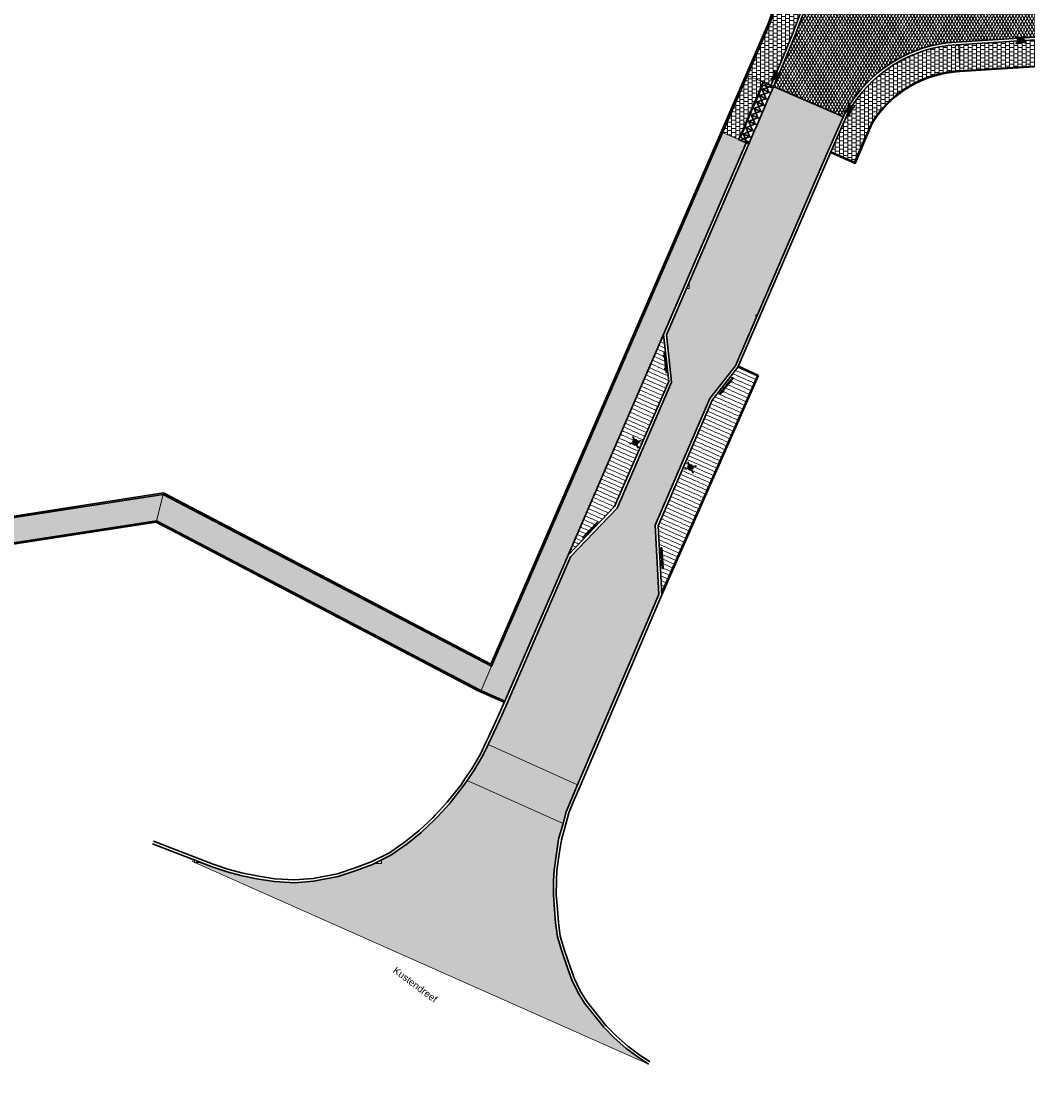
# Model space of a CAD drawing. Header units: metres. Extents: x -1 to 162893, y -2 to 502950.
# Tile 2 of 107: x 162332 to 162404, y 502574 to 502652. Entities that reach past the tile are written whole.
import ezdxf

# ---------------------------------------------------------------- set-up
doc = ezdxf.new("R2010")
doc.units = ezdxf.units.M
for name, color, linetype, lineweight in [('V-BH-RI-GWA_KOLK-S', 30, 'Continuous', 40), ('V-BH-VH-KANTOPSLUITING_OPSLUITBAND_60X200-G', 150, 'Continuous', 30), ('V-BH-VH-KANTOPSLUITING_TROTTOIRBAND_180 200-G', 6, 'Continuous', 30), ('V-BH-VH-KANTOPSLUITING_VOORKANTBAND-G', 2, 'Continuous', 30), ('V-BH-VH-MATERIAALGRENS-G', 7, 'Continuous', 30), ('V-WE-IE-MEUBILAIR_WEGMEUBILAIR_PAAL-S', 7, 'Continuous', 30), ('V-WE-IE-MEUBILAIR_WEGMEUBILAIR_SCHRIKHEK-S', 7, 'Continuous', 30), ('V-WE-VH-GESLOTENVERHARDING_ASFALT-A-200', 12, 'Continuous', 18), ('V-WE-VH-OPENVERHARDING_BETONSTRAATSTEEN-A-200', 92, 'Continuous', 18), ('V-WE-VH-OPENVERHARDING_TEGEL-A', 92, 'Continuous', 18), ('V01-WE-VH-OPENVERHARDING_TEGEL-A', 92, 'Continuous', 18), ('X-XX-AL-LEGENDA-G', 7, 'Continuous', 0)]:
    doc.layers.add(name, color=color, linetype=linetype, lineweight=lineweight)
for name, color, linetype, lineweight, true_color in [('V-WE-VH-KANTOPSLUITING_ELEMENT_INRIT-S', 252, 'Continuous', 30, 0x696969), ('V-WE-VH-VERHARDING_ASFALT-A', 252, 'Continuous', 13, 0x696969), ('V-WE-VH-VERHARDING_TEGEL_300x300x45_GRIJS-A', 253, 'Continuous', 13, 0x828282), ('V-WE-VH-VERHARDING_TEGEL_300x300x60_GRIJS-A', 15, 'Continuous', 13, 0x815656)]:
    doc.layers.add(name, color=color, linetype=linetype, lineweight=lineweight, true_color=true_color)
doc.layers.add('X01-XX-AL-HULPLIJN 01-G', color=1, linetype='Continuous', lineweight=18, true_color=0xff0000, plot=False)
doc.styles.add('StyleArial', font='arial.ttf')
pattern_1 = [(0, (0, 0), (0.3, 0.15), [0.3, -0.3]), (90, (0, 0), (-0.3, 2e-17), [])]

# ---------------------------------------------------------------- blocks, each defined once
blk = doc.blocks.new('V-SRI-KOLK_TROTTOIR-SO47')
at = {"layer": 'V-BH-RI-GWA_KOLK-S', "linetype": 'Continuous'}
blk.add_hatch(color=256, dxfattribs=at).paths.add_polyline_path([(-0.215, -0.164), (0.234, -0.135), (0.215, 0.164)])
at = {"layer": 'V-BH-RI-GWA_KOLK-S', "ltscale": 0.02}
for p, q in [((0.39, -0.225), (-0.39, 0.225)), ((-0.358, -0.274), (0.358, 0.274))]:
    blk.add_line(p, q, dxfattribs=at)
at = {"layer": 'V-BH-RI-GWA_KOLK-S', "ltscale": 0.2}
blk.add_line((0.215, 0.164), (-0.215, -0.164), dxfattribs=at)
at = {"layer": 'V-BH-RI-GWA_KOLK-S', "ltscale": 0.2, "flags": 128}
blk.add_lwpolyline([(0.215, 0.164), (-0.234, 0.135), (-0.215, -0.164), (0.234, -0.135), (0.215, 0.164)], dxfattribs=at)
blk = doc.blocks.new('V-SRI-KOLK_TROTTOIR-SO104')
at = {"layer": 'V-BH-RI-GWA_KOLK-S', "linetype": 'Continuous'}
blk.add_hatch(color=256, dxfattribs=at).paths.add_polyline_path([(0.012, -0.27), (0.245, 0.115), (-0.012, 0.27)])
at = {"layer": 'V-BH-RI-GWA_KOLK-S', "ltscale": 0.02}
for p, q in [((0.408, 0.192), (-0.408, -0.192)), ((0.02, -0.45), (-0.02, 0.45))]:
    blk.add_line(p, q, dxfattribs=at)
at = {"layer": 'V-BH-RI-GWA_KOLK-S', "ltscale": 0.2}
blk.add_line((-0.012, 0.27), (0.012, -0.27), dxfattribs=at)
at = {"layer": 'V-BH-RI-GWA_KOLK-S', "ltscale": 0.2, "flags": 128}
blk.add_lwpolyline([(-0.012, 0.27), (-0.245, -0.115), (0.012, -0.27), (0.245, 0.115), (-0.012, 0.27)], dxfattribs=at)
blk = doc.blocks.new('V-SVH-INRITELEMENT_180 200_180X800X500_LINKS5')
at = {"layer": 'V-WE-VH-KANTOPSLUITING_ELEMENT_INRIT-S'}
for p, q in [((-0.735, 0.316), (-0.537, 0.776)), ((0, 0), (-0.735, 0.316)), ((-0.623, 0.247), (0.086, 0.529)), ((-0.61, 0.48), (-0.491, 0.756)), ((0.037, 0.087), (-0.61, 0.48)), ((0.198, 0.459), (-0.537, 0.776)), ((-0.41, 0.743), (-0.127, 0.033)), ((0, 0), (0.198, 0.459))]:
    blk.add_line(p, q, dxfattribs=at)
blk = doc.blocks.new('V-SVH-INRITELEMENT_180 200_180X800X500_MIDDEN47')
at = {"layer": 'V-WE-VH-KANTOPSLUITING_ELEMENT_INRIT-S'}
for p, q in [((-0.735, 0.316), (-0.537, 0.776)), ((0, 0), (-0.735, 0.316)), ((-0.689, 0.297), (-0.491, 0.756)), ((-0.623, 0.247), (0.086, 0.529)), ((0.198, 0.459), (-0.537, 0.776)), ((-0.41, 0.743), (-0.127, 0.033)), ((0, 0), (0.198, 0.459))]:
    blk.add_line(p, q, dxfattribs=at)
blk = doc.blocks.new('V-SVH-INRITELEMENT_180 200_180X800X500_MIDDEN48')
at = {"layer": 'V-WE-VH-KANTOPSLUITING_ELEMENT_INRIT-S'}
for p, q in [((-0.735, 0.316), (-0.537, 0.776)), ((0, 0), (-0.735, 0.316)), ((-0.689, 0.297), (-0.491, 0.756)), ((-0.623, 0.247), (0.086, 0.529)), ((0.198, 0.459), (-0.537, 0.776)), ((-0.41, 0.743), (-0.127, 0.033)), ((0, 0), (0.198, 0.459))]:
    blk.add_line(p, q, dxfattribs=at)
blk = doc.blocks.new('V-SVH-INRITELEMENT_180 200_180X800X500_MIDDEN49')
at = {"layer": 'V-WE-VH-KANTOPSLUITING_ELEMENT_INRIT-S'}
for p, q in [((-0.735, 0.316), (-0.537, 0.776)), ((0, 0), (-0.735, 0.316)), ((-0.689, 0.297), (-0.491, 0.756)), ((-0.623, 0.247), (0.086, 0.529)), ((0.198, 0.459), (-0.537, 0.776)), ((-0.41, 0.743), (-0.127, 0.033)), ((0, 0), (0.198, 0.459))]:
    blk.add_line(p, q, dxfattribs=at)
blk = doc.blocks.new('V-SVH-INRITELEMENT_180 200_180X800X500_MIDDEN50')
at = {"layer": 'V-WE-VH-KANTOPSLUITING_ELEMENT_INRIT-S'}
for p, q in [((-0.735, 0.316), (-0.537, 0.776)), ((0, 0), (-0.735, 0.316)), ((-0.689, 0.297), (-0.491, 0.756)), ((-0.623, 0.247), (0.086, 0.529)), ((0.198, 0.459), (-0.537, 0.776)), ((-0.41, 0.743), (-0.127, 0.033)), ((0, 0), (0.198, 0.459))]:
    blk.add_line(p, q, dxfattribs=at)
blk = doc.blocks.new('V-SVH-INRITELEMENT_180 200_180X800X500_MIDDEN51')
at = {"layer": 'V-WE-VH-KANTOPSLUITING_ELEMENT_INRIT-S'}
for p, q in [((-0.735, 0.316), (-0.537, 0.776)), ((0, 0), (-0.735, 0.316)), ((-0.689, 0.297), (-0.491, 0.756)), ((-0.623, 0.247), (0.086, 0.529)), ((0.198, 0.459), (-0.537, 0.776)), ((-0.41, 0.743), (-0.127, 0.033)), ((0, 0), (0.198, 0.459))]:
    blk.add_line(p, q, dxfattribs=at)
blk = doc.blocks.new('V-SVH-INRITELEMENT_180 200_180X800X500_MIDDEN52')
at = {"layer": 'V-WE-VH-KANTOPSLUITING_ELEMENT_INRIT-S'}
for p, q in [((-0.735, 0.316), (-0.537, 0.776)), ((0, 0), (-0.735, 0.316)), ((-0.689, 0.297), (-0.491, 0.756)), ((-0.623, 0.247), (0.086, 0.529)), ((0.198, 0.459), (-0.537, 0.776)), ((-0.41, 0.743), (-0.127, 0.033)), ((0, 0), (0.198, 0.459))]:
    blk.add_line(p, q, dxfattribs=at)
blk = doc.blocks.new('V-SVH-INRITELEMENT_180 200_180X800X500_MIDDEN53')
at = {"layer": 'V-WE-VH-KANTOPSLUITING_ELEMENT_INRIT-S'}
for p, q in [((-0.735, 0.316), (-0.537, 0.776)), ((0, 0), (-0.735, 0.316)), ((-0.689, 0.297), (-0.491, 0.756)), ((-0.623, 0.247), (0.086, 0.529)), ((0.198, 0.459), (-0.537, 0.776)), ((-0.41, 0.743), (-0.127, 0.033)), ((0, 0), (0.198, 0.459))]:
    blk.add_line(p, q, dxfattribs=at)
blk = doc.blocks.new('V-SVH-INRITELEMENT_180 200_180X800X500_RECHTS5')
at = {"layer": 'V-WE-VH-KANTOPSLUITING_ELEMENT_INRIT-S'}
for p, q in [((-0.735, 0.316), (-0.537, 0.776)), ((0, 0), (-0.735, 0.316)), ((-0.689, 0.297), (-0.57, 0.572)), ((-0.623, 0.247), (0.086, 0.529)), ((-0.57, 0.572), (0.16, 0.372)), ((0.198, 0.459), (-0.537, 0.776)), ((-0.41, 0.743), (-0.127, 0.033)), ((0, 0), (0.198, 0.459))]:
    blk.add_line(p, q, dxfattribs=at)
blk = doc.blocks.new('V-SRI-KOLK_TROTTOIR-SO105')
at = {"layer": 'V-BH-RI-GWA_KOLK-S', "linetype": 'Continuous'}
blk.add_hatch(color=256, dxfattribs=at).paths.add_polyline_path([(0.049, -0.266), (0.227, 0.147), (-0.049, 0.266)])
at = {"layer": 'V-BH-RI-GWA_KOLK-S', "ltscale": 0.02}
for p, q in [((0.378, 0.245), (-0.378, -0.245)), ((0.081, -0.443), (-0.081, 0.443))]:
    blk.add_line(p, q, dxfattribs=at)
at = {"layer": 'V-BH-RI-GWA_KOLK-S', "ltscale": 0.2}
blk.add_line((-0.049, 0.266), (0.049, -0.266), dxfattribs=at)
at = {"layer": 'V-BH-RI-GWA_KOLK-S', "ltscale": 0.2, "flags": 128}
blk.add_lwpolyline([(-0.049, 0.266), (-0.227, -0.147), (0.049, -0.266), (0.227, 0.147), (-0.049, 0.266)], dxfattribs=at)
blk = doc.blocks.new('SIE-WEG_SCHRIKHEK-SO')
at = {"layer": 'V-WE-IE-MEUBILAIR_WEGMEUBILAIR_SCHRIKHEK-S', "linetype": 'Continuous'}
for points in [[(-0.059, 0.559), (-0.109, 0.554), (-0.089, 0.368), (-0.039, 0.373)], [(-0.069, 0.181), (-0.05, -0.005), (0, 0), (-0.02, 0.186)], [(0.02, -0.186), (-0.03, -0.192), (-0.01, -0.378), (0.039, -0.373)], [(0.059, -0.559), (0.009, -0.565), (0.029, -0.751), (0.079, -0.746)]]:
    blk.add_hatch(color=256, dxfattribs=at).paths.add_polyline_path(points)
at = {"layer": 'V-WE-IE-MEUBILAIR_WEGMEUBILAIR_SCHRIKHEK-S', "ltscale": 0.5}
for p, q in [((-0.109, 0.554), (-0.059, 0.559)), ((-0.089, 0.368), (-0.039, 0.373)), ((-0.069, 0.181), (-0.02, 0.186)), ((-0.05, -0.005), (0, 0)), ((0.02, -0.186), (-0.03, -0.192)), ((0.039, -0.373), (-0.01, -0.378)), ((0.059, -0.559), (0.009, -0.565))]:
    blk.add_line(p, q, dxfattribs=at)
at = {"layer": 'V-WE-IE-MEUBILAIR_WEGMEUBILAIR_SCHRIKHEK-S', "ltscale": 0.5, "flags": 128}
for points in [[(-0.095, 0.424), (-0.169, 0.416), (-0.177, 0.49), (-0.103, 0.498), (-0.095, 0.424)], [(0.029, -0.751), (-0.128, 0.741), (-0.079, 0.746), (0.079, -0.746), (0.029, -0.751)], [(0.003, -0.509), (-0.071, -0.517), (-0.079, -0.442), (-0.005, -0.434), (0.003, -0.509)]]:
    blk.add_lwpolyline(points, dxfattribs=at)
blk = doc.blocks.new('SIE-WEG_SCHRIKHEK-SO1')
at = {"layer": 'V-WE-IE-MEUBILAIR_WEGMEUBILAIR_SCHRIKHEK-S', "linetype": 'Continuous'}
for points in [[(-0.079, -0.177), (0.039, -0.031), (0, 0), (-0.118, -0.146)], [(0.118, 0.146), (0.157, 0.114), (0.275, 0.26), (0.236, 0.291)], [(0.354, 0.437), (0.393, 0.405), (0.511, 0.551), (0.472, 0.583)], [(-0.354, -0.437), (-0.315, -0.468), (-0.197, -0.323), (-0.236, -0.291)]]:
    blk.add_hatch(color=256, dxfattribs=at).paths.add_polyline_path(points)
at = {"layer": 'V-WE-IE-MEUBILAIR_WEGMEUBILAIR_SCHRIKHEK-S', "ltscale": 0.5}
for p, q in [((0.039, -0.031), (0, 0)), ((0.118, 0.146), (0.157, 0.114)), ((0.236, 0.291), (0.275, 0.26)), ((0.354, 0.437), (0.393, 0.405)), ((-0.315, -0.468), (-0.354, -0.437)), ((-0.197, -0.323), (-0.236, -0.291)), ((-0.079, -0.177), (-0.118, -0.146))]:
    blk.add_line(p, q, dxfattribs=at)
at = {"layer": 'V-WE-IE-MEUBILAIR_WEGMEUBILAIR_SCHRIKHEK-S', "ltscale": 0.5, "flags": 128}
for points in [[(0.511, 0.551), (-0.434, -0.614), (-0.472, -0.583), (0.472, 0.583), (0.511, 0.551)], [(0.358, 0.362), (0.416, 0.315), (0.369, 0.256), (0.31, 0.303), (0.358, 0.362)], [(-0.233, -0.366), (-0.175, -0.414), (-0.222, -0.472), (-0.28, -0.425), (-0.233, -0.366)]]:
    blk.add_lwpolyline(points, dxfattribs=at)
blk = doc.blocks.new('SIE-WEG_SCHRIKHEK-SO2')
at = {"layer": 'V-WE-IE-MEUBILAIR_WEGMEUBILAIR_SCHRIKHEK-S', "linetype": 'Continuous'}
for points in [[(-0.041, 0.561), (-0.091, 0.557), (-0.077, 0.37), (-0.027, 0.374)], [(-0.064, 0.183), (-0.05, -0.004), (0, 0), (-0.014, 0.187)], [(0.014, -0.187), (-0.036, -0.191), (-0.022, -0.378), (0.027, -0.374)], [(0.041, -0.561), (-0.009, -0.565), (0.005, -0.752), (0.055, -0.748)]]:
    blk.add_hatch(color=256, dxfattribs=at).paths.add_polyline_path(points)
at = {"layer": 'V-WE-IE-MEUBILAIR_WEGMEUBILAIR_SCHRIKHEK-S', "ltscale": 0.5}
for p, q in [((-0.091, 0.557), (-0.041, 0.561)), ((-0.077, 0.37), (-0.027, 0.374)), ((-0.064, 0.183), (-0.014, 0.187)), ((-0.05, -0.004), (0, 0)), ((0.014, -0.187), (-0.036, -0.191)), ((0.027, -0.374), (-0.022, -0.378)), ((0.041, -0.561), (-0.009, -0.565))]:
    blk.add_line(p, q, dxfattribs=at)
at = {"layer": 'V-WE-IE-MEUBILAIR_WEGMEUBILAIR_SCHRIKHEK-S', "ltscale": 0.5, "flags": 128}
for points in [[(-0.081, 0.426), (-0.156, 0.421), (-0.162, 0.496), (-0.087, 0.501), (-0.081, 0.426)], [(0.005, -0.752), (-0.105, 0.744), (-0.055, 0.748), (0.055, -0.748), (0.005, -0.752)], [(-0.013, -0.509), (-0.088, -0.514), (-0.093, -0.439), (-0.018, -0.434), (-0.013, -0.509)]]:
    blk.add_lwpolyline(points, dxfattribs=at)
blk = doc.blocks.new('SIE-WEG_SCHRIKHEK-SO3')
at = {"layer": 'V-WE-IE-MEUBILAIR_WEGMEUBILAIR_SCHRIKHEK-S', "linetype": 'Continuous'}
for points in [[(-0.093, -0.17), (0.036, -0.035), (0, 0), (-0.129, -0.136)], [(0.129, 0.136), (0.166, 0.101), (0.295, 0.237), (0.259, 0.271)], [(0.388, 0.407), (0.425, 0.372), (0.554, 0.508), (0.518, 0.542)], [(-0.388, -0.407), (-0.352, -0.441), (-0.223, -0.306), (-0.259, -0.271)]]:
    blk.add_hatch(color=256, dxfattribs=at).paths.add_polyline_path(points)
at = {"layer": 'V-WE-IE-MEUBILAIR_WEGMEUBILAIR_SCHRIKHEK-S', "ltscale": 0.5}
for p, q in [((0.036, -0.035), (0, 0)), ((0.129, 0.136), (0.166, 0.101)), ((0.259, 0.271), (0.295, 0.237)), ((0.388, 0.407), (0.425, 0.372)), ((-0.352, -0.441), (-0.388, -0.407)), ((-0.223, -0.306), (-0.259, -0.271)), ((-0.093, -0.17), (-0.129, -0.136))]:
    blk.add_line(p, q, dxfattribs=at)
at = {"layer": 'V-WE-IE-MEUBILAIR_WEGMEUBILAIR_SCHRIKHEK-S', "ltscale": 0.5, "flags": 128}
for points in [[(0.554, 0.508), (-0.482, -0.577), (-0.518, -0.542), (0.518, 0.542), (0.554, 0.508)], [(0.386, 0.332), (0.44, 0.28), (0.388, 0.226), (0.334, 0.277), (0.386, 0.332)], [(-0.262, -0.346), (-0.207, -0.398), (-0.259, -0.452), (-0.313, -0.401), (-0.262, -0.346)]]:
    blk.add_lwpolyline(points, dxfattribs=at)
blk = doc.blocks.new('V-SIE-WEG_PAAL_ALGEMEEN_TYPE_02-SO1')
at = {"layer": 'V-WE-IE-MEUBILAIR_WEGMEUBILAIR_PAAL-S', "linetype": 'Continuous'}
h = blk.add_hatch(color=256, dxfattribs=at)
edge = h.paths.add_edge_path()
edge.add_line((-0.078, -0.171), (-0.078, -0.171))
edge.add_line((-0.078, -0.171), (0, 0))
edge.add_line((0, 0), (-0.171, 0.078))
edge.add_line((-0.171, 0.078), (-0.171, 0.078))
edge.add_arc((0, 0), 0.188, 155.42259, 245.42259)
edge = h.paths.add_edge_path()
edge.add_line((0.171, -0.078), (0.171, -0.078))
edge.add_arc((0, 0), 0.187, -24.57741, 65.42259)
edge.add_line((0.078, 0.171), (0.078, 0.171))
edge.add_line((0.078, 0.171), (0, 0))
edge.add_line((0, 0), (0.171, -0.078))
h = blk.add_hatch(color=256, dxfattribs=at)
edge = h.paths.add_edge_path()
edge.add_line((-0.078, -0.171), (-0.078, -0.171))
edge.add_line((-0.078, -0.171), (0, 0))
edge.add_line((0, 0), (-0.171, 0.078))
edge.add_line((-0.171, 0.078), (-0.171, 0.078))
edge.add_arc((0, 0), 0.188, 155.42259, 245.42259)
h = blk.add_hatch(color=256, dxfattribs=at)
edge = h.paths.add_edge_path()
edge.add_line((0.171, -0.078), (0.171, -0.078))
edge.add_arc((0, 0), 0.187, -24.57741, 65.42259)
edge.add_line((0.078, 0.171), (0.078, 0.171))
edge.add_line((0.078, 0.171), (0, 0))
edge.add_line((0, 0), (0.171, -0.078))
at = {"layer": 'V-WE-IE-MEUBILAIR_WEGMEUBILAIR_PAAL-S'}
for p, q in [((-0.441, -0.122), (0.441, 0.122)), ((0.196, -0.413), (-0.196, 0.413))]:
    blk.add_line(p, q, dxfattribs=at)
at = {"layer": 'V-WE-IE-MEUBILAIR_WEGMEUBILAIR_PAAL-S', "ltscale": 0.5}
for p, q in [((-0.171, 0.078), (0.171, -0.078)), ((-0.078, -0.171), (0.078, 0.171))]:
    blk.add_line(p, q, dxfattribs=at)
blk.add_circle((0, 0), 0.188, dxfattribs=at)
blk = doc.blocks.new('V-SIE-WEG_PAAL_ALGEMEEN_TYPE_02-SO2')
at = {"layer": 'V-WE-IE-MEUBILAIR_WEGMEUBILAIR_PAAL-S', "linetype": 'Continuous'}
h = blk.add_hatch(color=256, dxfattribs=at)
edge = h.paths.add_edge_path()
edge.add_line((-0.078, -0.171), (-0.078, -0.171))
edge.add_line((-0.078, -0.171), (0, 0))
edge.add_line((0, 0), (-0.171, 0.078))
edge.add_line((-0.171, 0.078), (-0.171, 0.078))
edge.add_arc((0, 0), 0.188, 155.42259, 245.42259)
edge = h.paths.add_edge_path()
edge.add_line((0.171, -0.078), (0.171, -0.078))
edge.add_arc((0, 0), 0.187, -24.57741, 65.42259)
edge.add_line((0.078, 0.171), (0.078, 0.171))
edge.add_line((0.078, 0.171), (0, 0))
edge.add_line((0, 0), (0.171, -0.078))
h = blk.add_hatch(color=256, dxfattribs=at)
edge = h.paths.add_edge_path()
edge.add_line((-0.078, -0.171), (-0.078, -0.171))
edge.add_line((-0.078, -0.171), (0, 0))
edge.add_line((0, 0), (-0.171, 0.078))
edge.add_line((-0.171, 0.078), (-0.171, 0.078))
edge.add_arc((0, 0), 0.188, 155.42259, 245.42259)
h = blk.add_hatch(color=256, dxfattribs=at)
edge = h.paths.add_edge_path()
edge.add_line((0.171, -0.078), (0.171, -0.078))
edge.add_arc((0, 0), 0.187, -24.57741, 65.42259)
edge.add_line((0.078, 0.171), (0.078, 0.171))
edge.add_line((0.078, 0.171), (0, 0))
edge.add_line((0, 0), (0.171, -0.078))
at = {"layer": 'V-WE-IE-MEUBILAIR_WEGMEUBILAIR_PAAL-S'}
for p, q in [((-0.441, -0.122), (0.441, 0.122)), ((0.196, -0.413), (-0.196, 0.413))]:
    blk.add_line(p, q, dxfattribs=at)
at = {"layer": 'V-WE-IE-MEUBILAIR_WEGMEUBILAIR_PAAL-S', "ltscale": 0.5}
for p, q in [((-0.171, 0.078), (0.171, -0.078)), ((-0.078, -0.171), (0.078, 0.171))]:
    blk.add_line(p, q, dxfattribs=at)
blk.add_circle((0, 0), 0.188, dxfattribs=at)

msp = doc.modelspace()

# ---------------------------------------------------------------- hatches: boundary and pattern name
at = {"layer": 'V-WE-VH-GESLOTENVERHARDING_ASFALT-A-200'}
h = msp.add_hatch(dxfattribs=at)
h.set_pattern_fill('AVH-ASFALT-SO', color=256, scale=0.2, pattern_type=2)
h.set_pattern_definition([(60, (0, 0), (-0.17320508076, 0.1), []), (120, (0, 0), (-0.17320508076, -0.1), [])])
h.paths.add_polyline_path([(162409.603, 502651.345), (162408.105, 502651.254), (162406.194, 502651.134), (162405.188, 502651.069), (162404.908, 502656.343), (162406.85, 502656.408), (162409.037, 502656.524), (162409.705, 502656.574), (162435.166, 502658.196), (162435.665, 502658.227), (162443.652, 502658.687), (162443.652, 502658.688), (162444.151, 502658.716), (162444.151, 502658.723), (162473.8, 502660.602), (162474.13, 502655.327), (162454.414, 502654.107), (162453.915, 502654.076), (162447.428, 502653.665), (162447.428, 502653.664), (162427.848, 502652.45)])
edge = h.paths.add_edge_path()
edge.add_arc((162405.721, 502665.969), 9.688, 194.87628, 261.61626)
edge.add_line((162404.308, 502656.384), (162404.908, 502656.343))
edge.add_line((162404.908, 502656.343), (162405.188, 502651.069))
edge.add_line((162405.188, 502651.069), (162399.338, 502650.694))
edge.add_arc((162399.884, 502640.954), 9.755, 93.20731, 150.78496)
edge.add_line((162391.37, 502645.715), (162391.369, 502645.715))
edge.add_line((162391.369, 502645.715), (162391.362, 502645.702))
edge.add_line((162391.362, 502645.702), (162391.183, 502645.3))
edge.add_line((162391.183, 502645.3), (162386.136, 502647.487))
edge.add_line((162386.136, 502647.487), (162386.9, 502649.26))
edge.add_line((162386.9, 502649.26), (162387.69, 502651.19))
edge.add_line((162387.69, 502651.19), (162388.28, 502652.75))
edge.add_line((162388.28, 502652.75), (162388.91, 502654.51))
edge.add_line((162388.91, 502654.51), (162389.41, 502656.27))
edge.add_line((162389.41, 502656.27), (162389.74, 502657.88))
edge.add_line((162389.74, 502657.88), (162390.03, 502659.69))
edge.add_line((162390.03, 502659.69), (162390.34, 502661.92))
edge.add_line((162390.34, 502661.92), (162390.51, 502663.69))
edge.add_line((162390.51, 502663.69), (162390.585, 502665.677))
edge.add_line((162390.585, 502665.677), (162396.051, 502666.009))
edge.add_line((162396.051, 502666.009), (162396.138, 502664.541))
edge.add_line((162396.138, 502664.541), (162396.138, 502664.541))
edge.add_line((162396.138, 502664.541), (162396.138, 502664.541))
edge.add_arc((162405.721, 502665.969), 9.688, 188.47498, 192.57244)
edge.add_line((162396.265, 502663.86), (162396.293, 502663.711))
edge.add_line((162396.293, 502663.711), (162396.357, 502663.482))
h = msp.add_hatch(dxfattribs=at)
h.set_pattern_fill('AVH-ASFALT_FREESVAK-SO', color=256, scale=0.2, pattern_type=2)
h.set_pattern_definition([(0, (0, 0), (0.3125, 0.3125), [0.3125, -0.3125]), (90, (0.3125, 0), (-0.3125, 0.3125), [0.3125, -0.3125])])
h.paths.add_polyline_path([(162384.348, 502643.341), (162386.09, 502647.387), (162386.13, 502647.473), (162386.136, 502647.487), (162391.183, 502645.3), (162390.086, 502642.842), (162384.973, 502630.969), (162384.853, 502630.969), (162384.853, 502630.69), (162383.39, 502627.293), (162381.538, 502624.917), (162377.586, 502615.764), (162377.849, 502610.764), (162371.965, 502596.991), (162365.501, 502599.917), (162365.72, 502600.37), (162366.29, 502601.61), (162366.898, 502602.961), (162371.46, 502613.49), (162374.82, 502617), (162378.77, 502626.12), (162378.39, 502629.52), (162379.843, 502632.89), (162380.04, 502632.89), (162380.04, 502633.348)])
h.paths.add_polyline_path([(162344.209, 502591.591), (162344.273, 502591.566), (162344.273, 502591.392), (162344.725, 502591.392), (162345.56, 502591.07), (162346.64, 502590.72), (162347.62, 502590.45), (162348.75, 502590.21), (162350.07, 502590.01), (162351.5, 502589.92), (162352.88, 502590.03), (162354.657, 502590.377), (162355.97, 502590.81), (162357.14, 502591.25), (162357.287, 502591.324), (162357.287, 502591.3), (162357.787, 502591.3), (162357.787, 502591.574), (162358.48, 502591.92), (162359.65, 502592.73), (162360.66, 502593.54), (162361.65, 502594.48), (162361.821, 502594.666), (162362.69, 502595.61), (162363.71, 502596.89), (162363.992, 502597.31), (162370.918, 502594.204), (162370.6, 502593.06), (162370.44, 502592.04), (162370.27, 502590.819), (162370.24, 502590.08), (162370.22, 502589.04), (162370.31, 502587.99), (162370.38, 502587.03), (162370.52, 502586.02), (162370.84, 502584.97), (162371.27, 502583.7), (162371.56, 502582.89), (162371.99, 502582.02), (162372.47, 502581.22), (162373.87, 502579.47), (162374.61, 502578.7), (162375.47, 502577.96), (162376.26, 502577.37), (162377.09, 502576.8), (162344.143, 502591.445)])
h.paths.add_polyline_path([(162371.965, 502596.991), (162371.52, 502595.95), (162371.15, 502595.04), (162370.918, 502594.204), (162363.992, 502597.31), (162364.49, 502598.05), (162365.12, 502599.13), (162365.501, 502599.917)])
at = {"layer": 'V-WE-VH-OPENVERHARDING_BETONSTRAATSTEEN-A-200'}
h = msp.add_hatch(dxfattribs=at)
h.set_pattern_fill('AVH-BSS_KEIFORMAAT-SOD', color=256, scale=0.2, angle=246.09723, pattern_type=2)
h.set_pattern_definition([(336.09723352, (-0.1183, -0.26695), (0.11831281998, 0.26695325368), [0.2])])
h.paths.add_polyline_path([(162378.044, 502610.861), (162384.967, 502626.562), (162383.564, 502627.19), (162381.711, 502624.814), (162377.788, 502615.728)])
h.paths.add_polyline_path([(162371.291, 502613.602), (162374.651, 502617.112), (162378.565, 502626.151), (162378.185, 502629.55)])
at = {"layer": 'V-WE-VH-OPENVERHARDING_TEGEL-A'}
h = msp.add_hatch(dxfattribs=at)
h.set_pattern_fill('AVH-TEGEL_300X300_HALFST', color=256, pattern_type=2)
h.set_pattern_definition(pattern_1)
h.paths.add_polyline_path([(162384.243, 502648.285), (162385.392, 502647.791), (162383.613, 502643.657), (162382.455, 502644.156)])
at = {"layer": 'V01-WE-VH-OPENVERHARDING_TEGEL-A'}
h = msp.add_hatch(dxfattribs=at)
h.set_pattern_fill('AVH-TEGEL_300X300_HALFST', color=256, pattern_type=2)
h.set_pattern_definition(pattern_1)
edge = h.paths.add_edge_path()
edge.add_arc((162627.381, 502775.541), 0.5, 92.78975, 183.94819)
edge.add_line((162626.882, 502775.506), (162626.882, 502775.506))
edge.add_line((162626.882, 502775.506), (162626.882, 502775.506))
edge.add_arc((162627.423, 502775.506), 0.541, 179.93305, 180.06695)
edge.add_line((162626.882, 502775.505), (162626.2, 502787.031))
edge.add_line((162626.2, 502787.031), (162626.195, 502787.103))
edge.add_arc((162626.694, 502787.136), 0.5, 183.72703, 273.28923)
edge.add_line((162626.723, 502786.637), (162626.661, 502786.632))
edge.add_line((162626.661, 502786.632), (162626.704, 502786.635))
edge.add_line((162626.704, 502786.635), (162627.164, 502786.67))
edge.add_line((162627.164, 502786.67), (162627.803, 502776.062))
edge.add_line((162627.803, 502776.062), (162627.356, 502776.04))
edge = h.paths.add_edge_path()
edge.add_arc((162627.48, 502774.467), 0.5, 189.53114, 274.43487)
edge.add_line((162627.518, 502773.968), (162627.929, 502774))
edge.add_line((162627.929, 502774), (162628.572, 502763.431))
edge.add_line((162628.572, 502763.431), (162628.134, 502763.406))
edge.add_arc((162628.162, 502762.907), 0.5, 93.2452, 182.89789)
edge.add_line((162627.662, 502762.882), (162627.662, 502762.891))
edge.add_line((162627.662, 502762.891), (162626.986, 502774.373))
edge.add_arc((162627.439, 502774.433), 0.457, 187.60604, 188.65416)
edge.add_line((162626.987, 502774.365), (162626.988, 502774.359))
edge.add_line((162626.988, 502774.359), (162626.99, 502774.346))
edge.add_line((162626.99, 502774.346), (162626.996, 502774.32))
edge.add_line((162626.996, 502774.32), (162626.999, 502774.306))
edge.add_line((162626.999, 502774.306), (162627.003, 502774.294))
edge.add_line((162627.003, 502774.294), (162627.012, 502774.268))
edge.add_line((162627.012, 502774.268), (162627.019, 502774.252))
edge.add_line((162627.019, 502774.252), (162626.997, 502774.317))
edge.add_arc((162627.439, 502774.433), 0.457, 192.47681, 194.82436, ccw=False)
edge.add_line((162626.993, 502774.335), (162626.986, 502774.384))
edge = h.paths.add_edge_path()
edge.add_arc((162629.707, 502737.833), 0.5, 93.52145, 181.20288)
edge.add_line((162629.207, 502737.822), (162629.206, 502737.882))
edge.add_line((162629.206, 502737.882), (162627.715, 502761.844))
edge.add_line((162627.715, 502761.844), (162627.714, 502761.861))
edge.add_arc((162628.214, 502761.886), 0.5, 182.89789, 273.2671)
edge.add_line((162628.242, 502761.387), (162628.696, 502761.413))
edge.add_line((162628.696, 502761.413), (162630.106, 502738.358))
edge.add_line((162630.106, 502738.358), (162629.676, 502738.332))
h.paths.add_polyline_path([(-0.819, -1.554), (47.99, -1.554), (47.99, 3.362), (-0.819, 3.362)], flags=9)
h = msp.add_hatch(dxfattribs=at)
h.set_pattern_fill('AVH-TEGEL_300X300_HALFST', color=256, pattern_type=2)
h.set_pattern_definition(pattern_1)
h.paths.add_polyline_path([(162386.067, 502648.086), (162386.159, 502648.047), (162385.946, 502647.552), (162384.243, 502648.285), (162385.872, 502652.049), (162386.494, 502653.853), (162388.239, 502653.228), (162388.092, 502652.819), (162387.504, 502651.263), (162386.716, 502649.337), (162386.337, 502648.46), (162386.245, 502648.5)])
h = msp.add_hatch(dxfattribs=at)
h.set_pattern_fill('AVH-TEGEL_300X300_HALFST', color=256, pattern_type=2)
h.set_pattern_definition(pattern_1)
edge = h.paths.add_edge_path()
edge.add_arc((162399.884, 502640.954), 9.555, 93.20731, 148.13292, ccw=False)
edge.add_line((162399.349, 502650.494), (162399.35, 502650.494))
edge.add_line((162399.35, 502650.494), (162399.496, 502650.504))
edge.add_line((162399.496, 502650.504), (162399.611, 502648.626))
edge.add_arc((162400.014, 502640.652), 7.984, 92.89441, 148.45746)
edge.add_line((162393.21, 502644.829), (162391.999, 502642.003))
edge.add_line((162391.999, 502642.003), (162390.269, 502642.762))
edge.add_line((162390.269, 502642.762), (162391.54, 502645.611))
edge.add_line((162391.54, 502645.611), (162391.626, 502645.559))
edge.add_line((162391.626, 502645.559), (162391.859, 502645.945))
edge.add_line((162391.859, 502645.945), (162391.769, 502645.999))
h = msp.add_hatch(dxfattribs=at)
h.set_pattern_fill('AVH-TEGEL_300X300_HALFST', color=256, pattern_type=2)
h.set_pattern_definition(pattern_1)
edge = h.paths.add_edge_path()
edge.add_arc((162406.207, 502650.669), 0.265, -5.22421, 90.97133, ccw=False)
edge.add_line((162406.471, 502650.645), (162407.579, 502650.716))
edge.add_line((162407.579, 502650.716), (162407.704, 502648.518))
edge.add_line((162407.704, 502648.518), (162406.887, 502649.086))
edge.add_line((162406.887, 502649.086), (162399.611, 502648.626))
edge.add_line((162399.611, 502648.626), (162399.496, 502650.504))
edge.add_line((162399.496, 502650.504), (162403.787, 502650.779))
edge.add_line((162403.787, 502650.779), (162403.794, 502650.679))
edge.add_line((162403.794, 502650.679), (162404.243, 502650.708))
edge.add_line((162404.243, 502650.708), (162404.236, 502650.808))
edge.add_line((162404.236, 502650.808), (162406.203, 502650.934))
h = msp.add_hatch(dxfattribs=at)
h.set_pattern_fill('AVH-TEGEL_300X300_HALFST', color=256, pattern_type=2)
h.set_pattern_definition(pattern_1)
h.paths.add_polyline_path([(162378.185, 502629.55), (162371.291, 502613.602), (162366.715, 502603.042), (162364.996, 502603.809), (162365.755, 502605.572), (162367.128, 502608.734), (162382.428, 502644.092), (162382.455, 502644.156), (162384.164, 502643.42)])
h.paths.add_polyline_path([(162364.986, 502603.814), (162364.871, 502603.865), (162341.525, 502616.08), (162342.008, 502617.993), (162365.755, 502605.572), (162364.996, 502603.809)])
h.paths.add_polyline_path([(162330.291, 502616.173), (162342.008, 502617.993), (162341.525, 502616.08), (162329.911, 502614.296)])
h.paths.add_polyline_path([(162305.775, 502627.735), (162330.291, 502616.173), (162329.911, 502614.296), (162304.961, 502625.95)])
h = msp.add_hatch(dxfattribs=at)
h.set_pattern_fill('AVH-TEGEL_300X300_HALFST', color=256, pattern_type=2)
h.set_pattern_definition(pattern_1)
edge = h.paths.add_edge_path()
edge.add_arc((162444.91, 502624.951), 0.1, 3.5055, 183.50617)
edge.add_line((162444.81, 502624.945), (162444.829, 502624.635))
edge.add_line((162444.829, 502624.635), (162444.719, 502624.769))
edge.add_line((162444.719, 502624.769), (162444.673, 502625.518))
edge.add_line((162444.673, 502625.518), (162449.404, 502625.767))
edge.add_line((162449.404, 502625.767), (162449.438, 502625.212))
edge.add_line((162449.438, 502625.212), (162445.011, 502624.941))
edge.add_line((162445.011, 502624.941), (162445.01, 502624.958))
h.paths.add_polyline_path([(-0.819, -1.554), (47.99, -1.554), (47.99, 3.362), (-0.819, 3.362)], flags=9)
edge = h.paths.add_edge_path()
edge.add_line((162449.404, 502625.767), (162444.394, 502625.503))

# ---------------------------------------------------------------- linework, layer by layer
at = {"layer": 'V-BH-VH-KANTOPSLUITING_OPSLUITBAND_60X200-G'}
for p, q in [((162383.592, 502627.257), (162385.046, 502626.592)), ((162385.046, 502626.592), (162378.051, 502610.728))]:
    msp.add_line(p, q, dxfattribs=at)
at = {"layer": 'V-BH-VH-KANTOPSLUITING_OPSLUITBAND_60X200-G', "flags": 128}
for points in [[(162383.855, 502698.449), (162386.404, 502698.612), (162386.898, 502691.096), (162388.47, 502665.903), (162388.464, 502665.482), (162388.245, 502662.055), (162387.722, 502658.663), (162386.898, 502655.33), (162385.779, 502652.085), (162384.162, 502648.351), (162382.336, 502644.132), (162367.036, 502608.774), (162365.706, 502605.71), (162342.025, 502618.097), (162330.306, 502616.277), (162318.819, 502621.694)], [(162317.944, 502619.775), (162329.896, 502614.193), (162341.508, 502615.976), (162364.828, 502603.775), (162364.945, 502603.723), (162366.675, 502602.951)]]:
    msp.add_lwpolyline(points, dxfattribs=at)
msp.add_lwpolyline([(162407.895, 502644.085), (162407.839, 502645.407), (162407.646, 502648.485), (162406.87, 502649.025), (162399.614, 502648.566), (162399.614, 502648.566, 0.247158), (162393.263, 502644.801), (162392.03, 502641.924), (162390.245, 502642.707)], format="xyb", dxfattribs=at)
at = {"layer": 'V-BH-VH-KANTOPSLUITING_TROTTOIRBAND_180 200-G'}
for p, q in [((162384.164, 502643.42), (162378.185, 502629.55)), ((162383.564, 502627.19), (162390.27, 502642.763)), ((162371.291, 502613.602), (162366.714, 502603.041)), ((162372.149, 502596.913), (162378.051, 502610.728))]:
    msp.add_line(p, q, dxfattribs=at)
at = {"layer": 'V-BH-VH-KANTOPSLUITING_TROTTOIRBAND_180 200-G', "flags": 128}
for points in [[(162386.596, 502728.078), (162387.068, 502720.037), (162390.3, 502667.739), (162390.39, 502665.809), (162390.31, 502663.703), (162390.141, 502661.943), (162389.832, 502659.72), (162389.543, 502657.916), (162389.216, 502656.317), (162388.719, 502654.571), (162388.092, 502652.819), (162387.504, 502651.263), (162386.716, 502649.337), (162385.946, 502647.552)], [(162378.185, 502629.55), (162378.565, 502626.151), (162374.651, 502617.112), (162371.291, 502613.602)], [(162378.051, 502610.728), (162377.788, 502615.728), (162381.711, 502624.814), (162383.564, 502627.19)], [(162366.716, 502603.043), (162366.108, 502601.693), (162365.539, 502600.455), (162365.321, 502600.004)], [(162365.321, 502600.004), (162364.943, 502599.224), (162364.32, 502598.156), (162363.826, 502597.422)], [(162363.826, 502597.422), (162363.549, 502597.008), (162362.538, 502595.74), (162361.674, 502594.801)], [(162371.111, 502594.151), (162371.34, 502594.975), (162371.705, 502595.873), (162372.149, 502596.913)], [(162361.674, 502594.801), (162361.507, 502594.62), (162360.528, 502593.691), (162359.53, 502592.89), (162358.378, 502592.093), (162357.06, 502591.434), (162355.903, 502590.999), (162354.606, 502590.571), (162352.853, 502590.228), (162351.498, 502590.121), (162350.091, 502590.209), (162348.786, 502590.407), (162347.667, 502590.644), (162346.697, 502590.912), (162345.627, 502591.259), (162341.306, 502592.925)], [(162377.203, 502576.965), (162376.376, 502577.533), (162375.595, 502578.116), (162374.748, 502578.845), (162374.02, 502579.602), (162372.635, 502581.334), (162372.166, 502582.116), (162371.744, 502582.968), (162371.459, 502583.766), (162371.03, 502585.031), (162370.716, 502586.063), (162370.579, 502587.051), (162370.509, 502588.006), (162370.42, 502589.047), (162370.44, 502590.074), (162370.469, 502590.801), (162370.638, 502592.011), (162370.796, 502593.018), (162371.111, 502594.151)]]:
    msp.add_lwpolyline(points, dxfattribs=at)
msp.add_lwpolyline([(162406.207, 502650.934), (162399.35, 502650.494), (162399.349, 502650.494, 0.256829), (162391.541, 502645.612), (162390.269, 502642.761)], format="xyb", dxfattribs=at)
at = {"layer": 'V-BH-VH-KANTOPSLUITING_VOORKANTBAND-G'}
for p, q in [((162383.572, 502627.201), (162384.967, 502626.562)), ((162384.967, 502626.562), (162378.044, 502610.861))]:
    msp.add_line(p, q, dxfattribs=at)
at = {"layer": 'V-BH-VH-KANTOPSLUITING_VOORKANTBAND-G', "flags": 128}
for points in [[(162386.796, 502728.09), (162387.268, 502720.049), (162390.5, 502667.75), (162390.59, 502665.81), (162390.51, 502663.69), (162390.34, 502661.92), (162390.03, 502659.69), (162389.74, 502657.88), (162389.41, 502656.27), (162388.91, 502654.51), (162388.28, 502652.75), (162387.69, 502651.19), (162386.9, 502649.26), (162386.13, 502647.473)], [(162383.849, 502698.549), (162386.497, 502698.718), (162386.998, 502691.102), (162388.57, 502665.905), (162388.564, 502665.478), (162388.345, 502662.044), (162387.82, 502658.643), (162386.994, 502655.302), (162385.872, 502652.049), (162384.254, 502648.311), (162382.428, 502644.092), (162367.128, 502608.734), (162365.755, 502605.572), (162342.008, 502617.993), (162330.291, 502616.173), (162318.776, 502621.604)], [(162384.348, 502643.341), (162378.39, 502629.52)], [(162383.39, 502627.293), (162390.086, 502642.842)], [(162378.39, 502629.52), (162378.77, 502626.12), (162374.82, 502617), (162371.46, 502613.49)], [(162377.849, 502610.764), (162377.586, 502615.764), (162381.538, 502624.917), (162383.39, 502627.293)], [(162317.986, 502619.866), (162329.911, 502614.296), (162341.525, 502616.08), (162364.871, 502603.865), (162364.986, 502603.814), (162366.715, 502603.042)], [(162371.46, 502613.49), (162366.898, 502602.961)], [(162371.965, 502596.991), (162377.849, 502610.764)], [(162366.898, 502602.961), (162366.29, 502601.61), (162365.72, 502600.37), (162365.501, 502599.917)], [(162365.501, 502599.917), (162365.12, 502599.13), (162364.49, 502598.05), (162363.992, 502597.31)], [(162363.992, 502597.31), (162363.71, 502596.89), (162362.69, 502595.61), (162361.821, 502594.666)], [(162370.918, 502594.204), (162371.15, 502595.04), (162371.52, 502595.95), (162371.965, 502596.991)], [(162361.821, 502594.666), (162361.65, 502594.48), (162360.66, 502593.54), (162359.65, 502592.73), (162358.48, 502591.92), (162357.14, 502591.25), (162355.97, 502590.81), (162354.657, 502590.377), (162352.88, 502590.03), (162351.5, 502589.92), (162350.07, 502590.01), (162348.75, 502590.21), (162347.62, 502590.45), (162346.64, 502590.72), (162345.56, 502591.07), (162341.234, 502592.738)], [(162377.09, 502576.8), (162376.26, 502577.37), (162375.47, 502577.96), (162374.61, 502578.7), (162373.87, 502579.47), (162372.47, 502581.22), (162371.99, 502582.02), (162371.56, 502582.89), (162371.27, 502583.7), (162370.84, 502584.97), (162370.52, 502586.02), (162370.38, 502587.03), (162370.31, 502587.99), (162370.22, 502589.04), (162370.24, 502590.08), (162370.27, 502590.819), (162370.44, 502592.04), (162370.6, 502593.06), (162370.918, 502594.204)]]:
    msp.add_lwpolyline(points, dxfattribs=at)
for points in [[(162390.086, 502642.842), (162391.362, 502645.702, -0.257075), (162399.338, 502650.694), (162406.194, 502651.134)], [(162390.269, 502642.762), (162391.999, 502642.003), (162393.21, 502644.829, -0.247304), (162399.611, 502648.626), (162406.887, 502649.086), (162407.704, 502648.518), (162407.899, 502645.41), (162407.955, 502644.088)]]:
    msp.add_lwpolyline(points, format="xyb", dxfattribs=at)
at = {"layer": 'V-BH-VH-MATERIAALGRENS-G'}
for p, q in [((162386.136, 502647.487), (162391.183, 502645.3)), ((162371.291, 502613.602), (162378.185, 502629.55))]:
    msp.add_line(p, q, dxfattribs=at)
at = {"layer": 'V-WE-VH-VERHARDING_ASFALT-A', "flags": 128}
msp.add_lwpolyline([(162405.188, 502651.069), (162399.338, 502650.694), (162399.338, 502650.694, 0.256652), (162391.37, 502645.715), (162391.369, 502645.715), (162391.362, 502645.702), (162391.183, 502645.3), (162386.136, 502647.487), (162386.9, 502649.26), (162387.69, 502651.19), (162388.28, 502652.75)], format="xyb", dxfattribs=at)
for points in [[(162384.348, 502643.341), (162386.09, 502647.387), (162386.13, 502647.473), (162386.136, 502647.487), (162391.183, 502645.3), (162390.086, 502642.842), (162384.973, 502630.969), (162384.853, 502630.969), (162384.853, 502630.69), (162383.39, 502627.293), (162381.538, 502624.917), (162377.586, 502615.764), (162377.849, 502610.764), (162371.965, 502596.991), (162365.501, 502599.917), (162365.72, 502600.37), (162366.29, 502601.61), (162366.898, 502602.961), (162371.46, 502613.49), (162374.82, 502617), (162378.77, 502626.12), (162378.39, 502629.52), (162379.843, 502632.89), (162380.04, 502632.89), (162380.04, 502633.348), (162384.348, 502643.341)], [(162371.965, 502596.991), (162371.52, 502595.95), (162371.15, 502595.04), (162370.918, 502594.204), (162363.992, 502597.31), (162364.49, 502598.05), (162365.12, 502599.13), (162365.501, 502599.917), (162371.965, 502596.991)], [(162344.209, 502591.591), (162344.273, 502591.566), (162344.273, 502591.392), (162344.725, 502591.392), (162345.56, 502591.07), (162346.64, 502590.72), (162347.62, 502590.45), (162348.75, 502590.21), (162350.07, 502590.01), (162351.5, 502589.92), (162352.88, 502590.03), (162354.657, 502590.377), (162355.97, 502590.81), (162357.14, 502591.25), (162357.287, 502591.324), (162357.287, 502591.3), (162357.787, 502591.3), (162357.787, 502591.574), (162358.48, 502591.92), (162359.65, 502592.73), (162360.66, 502593.54), (162361.65, 502594.48), (162361.821, 502594.666), (162362.69, 502595.61), (162363.71, 502596.89), (162363.992, 502597.31), (162370.918, 502594.204), (162370.6, 502593.06), (162370.44, 502592.04), (162370.27, 502590.819), (162370.24, 502590.08), (162370.22, 502589.04), (162370.31, 502587.99), (162370.38, 502587.03), (162370.52, 502586.02), (162370.84, 502584.97), (162371.27, 502583.7), (162371.56, 502582.89), (162371.99, 502582.02), (162372.47, 502581.22), (162373.87, 502579.47), (162374.61, 502578.7), (162375.47, 502577.96), (162376.26, 502577.37), (162377.09, 502576.8), (162344.143, 502591.445), (162344.209, 502591.591)]]:
    msp.add_lwpolyline(points, dxfattribs=at)
at = {"layer": 'V-WE-VH-VERHARDING_TEGEL_300x300x45_GRIJS-A'}
for p, q in [((162399.611, 502648.626), (162399.496, 502650.504)), ((162385.392, 502647.791), (162384.243, 502648.285)), ((162383.613, 502643.657), (162382.455, 502644.156)), ((162341.525, 502616.08), (162342.008, 502617.993)), ((162365.755, 502605.572), (162364.996, 502603.809))]:
    msp.add_line(p, q, dxfattribs=at)
at = {"layer": 'V-WE-VH-VERHARDING_TEGEL_300x300x45_GRIJS-A', "flags": 128}
for points in [[(162386.067, 502648.086), (162386.159, 502648.047), (162385.946, 502647.552), (162384.243, 502648.285), (162385.872, 502652.049), (162386.494, 502653.853), (162388.239, 502653.228), (162388.092, 502652.819), (162387.504, 502651.263), (162386.716, 502649.337), (162386.337, 502648.46), (162386.245, 502648.5), (162386.067, 502648.086)], [(162378.185, 502629.55), (162371.291, 502613.602), (162366.715, 502603.042), (162364.996, 502603.809), (162365.755, 502605.572), (162367.128, 502608.734), (162382.428, 502644.092), (162382.455, 502644.156), (162384.164, 502643.42), (162378.185, 502629.55)], [(162330.291, 502616.173), (162342.008, 502617.993), (162341.525, 502616.08), (162329.911, 502614.296), (162330.291, 502616.173)], [(162364.986, 502603.814), (162364.871, 502603.865), (162341.525, 502616.08), (162342.008, 502617.993), (162365.755, 502605.572), (162364.996, 502603.809), (162364.986, 502603.814)]]:
    msp.add_lwpolyline(points, dxfattribs=at)
for points in [[(162391.769, 502645.999, -0.244354), (162399.349, 502650.494), (162399.35, 502650.494), (162399.496, 502650.504), (162399.611, 502648.626), (162399.611, 502648.626, 0.247304), (162393.21, 502644.829), (162391.999, 502642.003), (162390.269, 502642.762), (162391.54, 502645.611), (162391.626, 502645.559), (162391.859, 502645.945), (162391.769, 502645.999)], [(162406.203, 502650.934, -0.446251), (162406.471, 502650.645), (162407.579, 502650.716), (162407.704, 502648.518), (162406.887, 502649.086), (162399.611, 502648.626), (162399.496, 502650.504), (162403.787, 502650.779), (162403.794, 502650.679), (162404.243, 502650.708), (162404.236, 502650.808), (162406.203, 502650.934)]]:
    msp.add_lwpolyline(points, format="xyb", dxfattribs=at)
at = {"layer": 'V-WE-VH-VERHARDING_TEGEL_300x300x60_GRIJS-A', "flags": 128}
msp.add_lwpolyline([(162384.243, 502648.285), (162385.392, 502647.791), (162383.613, 502643.657), (162382.455, 502644.156), (162384.243, 502648.285)], dxfattribs=at)
at = {"layer": 'X01-XX-AL-HULPLIJN 01-G', "flags": 128}
for points in [[(162371.291, 502613.602), (162374.651, 502617.112), (162378.565, 502626.151), (162378.185, 502629.55)], [(162378.044, 502610.861), (162384.967, 502626.562), (162383.564, 502627.19), (162381.711, 502624.814), (162377.788, 502615.728)]]:
    msp.add_lwpolyline(points, close=True, dxfattribs=at)

# ---------------------------------------------------------------- block references
at = {"color": 7, "linetype": 'Continuous', "lineweight": 0}
for name, p in [('V-SRI-KOLK_TROTTOIR-SO47', (162404.009, 502650.843)), ('V-SRI-KOLK_TROTTOIR-SO105', (162386.294, 502648.234)), ('V-SVH-INRITELEMENT_180 200_180X800X500_RECHTS5', (162385.929, 502647.015)), ('V-SVH-INRITELEMENT_180 200_180X800X500_MIDDEN52', (162385.534, 502646.097)), ('V-SVH-INRITELEMENT_180 200_180X800X500_MIDDEN53', (162385.732, 502646.556)), ('V-SVH-INRITELEMENT_180 200_180X800X500_MIDDEN50', (162385.139, 502645.178)), ('V-SVH-INRITELEMENT_180 200_180X800X500_MIDDEN51', (162385.336, 502645.637)), ('V-SRI-KOLK_TROTTOIR-SO104', (162391.614, 502645.83)), ('V-SVH-INRITELEMENT_180 200_180X800X500_MIDDEN48', (162384.743, 502644.26)), ('V-SVH-INRITELEMENT_180 200_180X800X500_MIDDEN49', (162384.941, 502644.719)), ('V-SVH-INRITELEMENT_180 200_180X800X500_MIDDEN47', (162384.546, 502643.8)), ('V-SVH-INRITELEMENT_180 200_180X800X500_LINKS5', (162384.348, 502643.341)), ('SIE-WEG_SCHRIKHEK-SO', (162378.349, 502627.544)), ('SIE-WEG_SCHRIKHEK-SO1', (162382.711, 502625.854)), ('V-SIE-WEG_PAAL_ALGEMEEN_TYPE_02-SO1', (162376.154, 502621.762)), ('V-SIE-WEG_PAAL_ALGEMEEN_TYPE_02-SO2', (162380.129, 502619.944)), ('SIE-WEG_SCHRIKHEK-SO3', (162372.852, 502615.427)), ('SIE-WEG_SCHRIKHEK-SO2', (162378.104, 502613.38))]:
    msp.add_blockref(name, p, dxfattribs=at)

# ---------------------------------------------------------------- texts
at = {"layer": 'X-XX-AL-LEGENDA-G', "color": 7, "linetype": 'Continuous', "lineweight": 0, "insert": (162360.234, 502582.551), "char_height": 0.5, "attachment_point": 5, "rotation": 323.19423, "line_spacing_factor": 0.8, "style": 'StyleArial'}
msp.add_mtext('Kustendreef', dxfattribs=at)

doc.saveas('drawing.dxf')
